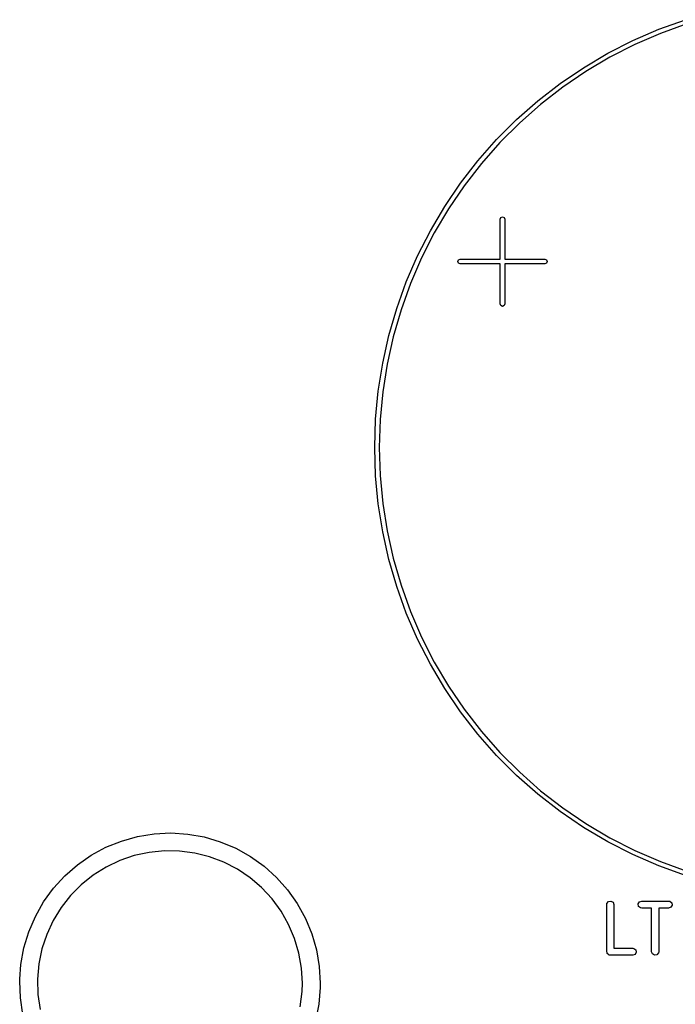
# Model space of a CAD drawing. Extents: x 0.07 to 2.33, y 0.11 to 1.81.
# Tile 3 of 7: x 0.07 to 0.62, y 0.97 to 1.79. Entities that reach past the tile are written whole.
import ezdxf

# ---------------------------------------------------------------- set-up
doc = ezdxf.new("R2010")
doc.units = 0
doc.header["$MEASUREMENT"] = 0
doc.layers.add('BLACK', color=7, linetype='CONTINUOUS')

msp = doc.modelspace()

# ---------------------------------------------------------------- linework, layer by layer
at = {"layer": 'BLACK', "linetype": 'CONTINUOUS'}
for p, q in [((0.608835, 1.78659), (0.631059, 1.79459)), ((0.587158, 1.77721), (0.608835, 1.78659)), ((0.632216, 1.79103), (0.610214, 1.78311)), ((0.610214, 1.78311), (0.588753, 1.77382)), ((0.566112, 1.76649), (0.587158, 1.77721)), ((0.588753, 1.77382), (0.567917, 1.7632)), ((0.545782, 1.75446), (0.566112, 1.76649)), ((0.567917, 1.7632), (0.547789, 1.7513)), ((0.526246, 1.74119), (0.545782, 1.75446)), ((0.547789, 1.7513), (0.528448, 1.73816)), ((0.507583, 1.72671), (0.526246, 1.74119)), ((0.528448, 1.73816), (0.50997, 1.72382)), ((0.489865, 1.71109), (0.507583, 1.72671)), ((0.50997, 1.72382), (0.492429, 1.70836)), ((0.473163, 1.69439), (0.489865, 1.71109)), ((0.492429, 1.70836), (0.475894, 1.69182)), ((0.457543, 1.67667), (0.473163, 1.69439)), ((0.475894, 1.69182), (0.460429, 1.67428)), ((0.443066, 1.65801), (0.457543, 1.67667)), ((0.460429, 1.67428), (0.446097, 1.6558)), ((0.42979, 1.63847), (0.443066, 1.65801)), ((0.446097, 1.6558), (0.432953, 1.63646)), ((0.417767, 1.61814), (0.42979, 1.63847)), ((0.432953, 1.63646), (0.421049, 1.61634)), ((0.476668, 1.62925), (0.47806, 1.62982)), ((0.47806, 1.62982), (0.479452, 1.62925)), ((0.476092, 1.62785), (0.476668, 1.62925)), ((0.476092, 1.59439), (0.476092, 1.62785)), ((0.479452, 1.62925), (0.480029, 1.62785)), ((0.480029, 1.62785), (0.480029, 1.59439)), ((0.407043, 1.59709), (0.417767, 1.61814)), ((0.421049, 1.61634), (0.410433, 1.5955)), ((0.397663, 1.57542), (0.407043, 1.59709)), ((0.410433, 1.5955), (0.401145, 1.57404)), ((0.440659, 1.59242), (0.441235, 1.59381)), ((0.441235, 1.59103), (0.440659, 1.59242)), ((0.441235, 1.59381), (0.442627, 1.59439)), ((0.442627, 1.59045), (0.441235, 1.59103)), ((0.442627, 1.59439), (0.476092, 1.59439)), ((0.476092, 1.59045), (0.442627, 1.59045)), ((0.476092, 1.55699), (0.476092, 1.59045)), ((0.480029, 1.59439), (0.513493, 1.59439)), ((0.513493, 1.59045), (0.480029, 1.59045)), ((0.480029, 1.59045), (0.480029, 1.55699)), ((0.513493, 1.59439), (0.514885, 1.59381)), ((0.514885, 1.59103), (0.513493, 1.59045)), ((0.514885, 1.59381), (0.515462, 1.59242)), ((0.515462, 1.59242), (0.514885, 1.59103)), ((0.389662, 1.55319), (0.397663, 1.57542)), ((0.401145, 1.57404), (0.393224, 1.55204)), ((0.476668, 1.5556), (0.476092, 1.55699)), ((0.47806, 1.55502), (0.476668, 1.5556)), ((0.479452, 1.5556), (0.47806, 1.55502)), ((0.480029, 1.55699), (0.479452, 1.5556)), ((0.383072, 1.53051), (0.389662, 1.55319)), ((0.393224, 1.55204), (0.3867, 1.52958)), ((0.37792, 1.50746), (0.383072, 1.53051)), ((0.3867, 1.52958), (0.381599, 1.50676)), ((0.374225, 1.48413), (0.37792, 1.50746)), ((0.381599, 1.50676), (0.377941, 1.48366)), ((0.372002, 1.46062), (0.374225, 1.48413)), ((0.377941, 1.48366), (0.37574, 1.46038)), ((0.37126, 1.43701), (0.372002, 1.46062)), ((0.37574, 1.46038), (0.375006, 1.43701)), ((0.372002, 1.4134), (0.37126, 1.43701)), ((0.375006, 1.43701), (0.37574, 1.41363)), ((0.374225, 1.38988), (0.372002, 1.4134)), ((0.37574, 1.41363), (0.377941, 1.39035)), ((0.37792, 1.36656), (0.374225, 1.38988)), ((0.377941, 1.39035), (0.381599, 1.36726)), ((0.383072, 1.3435), (0.37792, 1.36656)), ((0.381599, 1.36726), (0.3867, 1.34444)), ((0.389662, 1.32082), (0.383072, 1.3435)), ((0.3867, 1.34444), (0.393224, 1.32198)), ((0.397663, 1.2986), (0.389662, 1.32082)), ((0.393224, 1.32198), (0.401145, 1.29998)), ((0.407043, 1.27692), (0.397663, 1.2986)), ((0.401145, 1.29998), (0.410433, 1.27852)), ((0.417767, 1.25588), (0.407043, 1.27692)), ((0.410433, 1.27852), (0.421049, 1.25768)), ((0.42979, 1.23555), (0.417767, 1.25588)), ((0.421049, 1.25768), (0.432953, 1.23755)), ((0.443066, 1.21601), (0.42979, 1.23555)), ((0.432953, 1.23755), (0.446097, 1.21821)), ((0.446097, 1.21821), (0.460429, 1.19973)), ((0.457543, 1.19735), (0.443066, 1.21601)), ((0.473163, 1.17963), (0.457543, 1.19735)), ((0.460429, 1.19973), (0.475894, 1.18219)), ((0.489865, 1.16293), (0.473163, 1.17963)), ((0.475894, 1.18219), (0.492429, 1.16566)), ((0.507583, 1.14731), (0.489865, 1.16293)), ((0.492429, 1.16566), (0.50997, 1.15019)), ((0.526246, 1.13283), (0.507583, 1.14731)), ((0.50997, 1.15019), (0.528448, 1.13586)), ((0.528448, 1.13586), (0.547789, 1.12272)), ((0.545782, 1.11955), (0.526246, 1.13283)), ((0.566112, 1.10753), (0.545782, 1.11955)), ((0.547789, 1.12272), (0.567917, 1.11081)), ((0.159523, 1.10815), (0.173029, 1.11192)), ((0.173029, 1.11192), (0.186871, 1.11416)), ((0.186871, 1.11416), (0.200877, 1.11485)), ((0.200877, 1.11485), (0.214872, 1.11397)), ((0.214872, 1.11397), (0.228681, 1.11153)), ((0.228681, 1.11153), (0.242133, 1.10757)), ((0.134187, 1.09623), (0.146522, 1.1029)), ((0.146522, 1.1029), (0.159523, 1.10815)), ((0.242133, 1.10757), (0.255059, 1.10214)), ((0.587158, 1.09681), (0.566112, 1.10753)), ((0.567917, 1.11081), (0.588753, 1.1002)), ((0.122673, 1.08823), (0.134187, 1.09623)), ((0.170207, 1.09596), (0.15814, 1.09183)), ((0.182669, 1.09868), (0.170207, 1.09596)), ((0.195361, 1.09994), (0.182669, 1.09868)), ((0.208114, 1.09974), (0.195361, 1.09994)), ((0.220759, 1.09808), (0.208114, 1.09974)), ((0.23313, 1.09497), (0.220759, 1.09808)), ((0.245061, 1.09046), (0.23313, 1.09497)), ((0.255059, 1.10214), (0.2673, 1.0953)), ((0.2673, 1.0953), (0.278701, 1.08714)), ((0.608835, 1.08743), (0.587158, 1.09681)), ((0.588753, 1.1002), (0.610214, 1.09091)), ((0.112122, 1.07899), (0.122673, 1.08823)), ((0.146628, 1.08634), (0.135823, 1.07956)), ((0.15814, 1.09183), (0.146628, 1.08634)), ((0.256395, 1.08461), (0.245061, 1.09046)), ((0.278701, 1.08714), (0.289122, 1.07775)), ((0.631059, 1.07943), (0.608835, 1.08743)), ((0.610214, 1.09091), (0.632216, 1.08299)), ((0.102667, 1.06863), (0.112122, 1.07899)), ((0.135823, 1.07956), (0.125869, 1.07158)), ((0.266982, 1.0775), (0.256395, 1.08461)), ((0.125869, 1.07158), (0.116897, 1.06252)), ((0.276681, 1.06921), (0.266982, 1.0775)), ((0.289122, 1.07775), (0.298432, 1.06727)), ((0.094425, 1.05729), (0.102667, 1.06863)), ((0.116897, 1.06252), (0.109027, 1.05248)), ((0.285363, 1.05987), (0.276681, 1.06921)), ((0.298432, 1.06727), (0.306515, 1.05581)), ((0.087499, 1.0451), (0.094425, 1.05729)), ((0.292914, 1.04959), (0.285363, 1.05987)), ((0.306515, 1.05581), (0.31327, 1.04352)), ((0.565251, 1.05502), (0.565429, 1.05603)), ((0.565251, 1.01565), (0.565251, 1.05502)), ((0.565429, 1.05603), (0.566728, 1.05758)), ((0.566728, 1.05758), (0.568717, 1.05793)), ((0.568717, 1.05793), (0.570466, 1.05692)), ((0.570466, 1.05692), (0.571157, 1.05502)), ((0.571157, 1.05502), (0.571157, 1.01861)), ((0.591543, 1.05554), (0.592553, 1.05729)), ((0.591894, 1.05355), (0.591543, 1.05554)), ((0.593441, 1.05225), (0.591894, 1.05355)), ((0.592553, 1.05729), (0.594451, 1.05798)), ((0.594451, 1.05798), (0.616948, 1.05798)), ((0.616948, 1.05798), (0.617958, 1.0578)), ((0.617958, 1.0578), (0.619505, 1.0565)), ((0.619856, 1.05451), (0.618846, 1.05276)), ((0.619505, 1.0565), (0.619856, 1.05451)), ((0.109027, 1.05248), (0.102363, 1.0416)), ((0.299234, 1.03851), (0.292914, 1.04959)), ((0.594451, 1.05207), (0.593441, 1.05225)), ((0.602746, 1.05207), (0.594451, 1.05207)), ((0.602746, 1.01565), (0.602746, 1.05207)), ((0.616948, 1.05207), (0.608652, 1.05207)), ((0.608652, 1.05207), (0.608652, 1.01565)), ((0.618846, 1.05276), (0.616948, 1.05207)), ((0.081975, 1.03221), (0.087499, 1.0451)), ((0.102363, 1.0416), (0.096992, 1.03004)), ((0.304238, 1.02678), (0.299234, 1.03851)), ((0.31327, 1.04352), (0.318614, 1.03056)), ((0.077922, 1.01879), (0.081975, 1.03221)), ((0.096992, 1.03004), (0.092988, 1.01793)), ((0.318614, 1.03056), (0.322479, 1.01708)), ((0.30786, 1.01455), (0.304238, 1.02678)), ((0.07539, 1.00499), (0.077922, 1.01879)), ((0.092988, 1.01793), (0.090401, 1.00544)), ((0.310053, 1.00199), (0.30786, 1.01455)), ((0.322479, 1.01708), (0.324817, 1.00325)), ((0.565514, 1.01493), (0.565251, 1.01565)), ((0.565647, 1.01418), (0.565514, 1.01493)), ((0.565851, 1.01401), (0.565647, 1.01418)), ((0.565942, 1.01376), (0.565851, 1.01401)), ((0.566606, 1.01337), (0.565942, 1.01376)), ((0.567194, 1.01288), (0.566606, 1.01337)), ((0.567578, 1.01281), (0.567194, 1.01288)), ((0.567691, 1.01275), (0.567578, 1.01281)), ((0.56782, 1.01277), (0.567691, 1.01275)), ((0.568204, 1.0127), (0.56782, 1.01277)), ((0.586952, 1.0127), (0.568204, 1.0127)), ((0.571157, 1.01861), (0.586952, 1.01861)), ((0.586952, 1.01861), (0.587962, 1.01843)), ((0.58885, 1.01339), (0.586952, 1.0127)), ((0.587962, 1.01843), (0.589509, 1.01713)), ((0.58986, 1.01514), (0.58885, 1.01339)), ((0.589509, 1.01713), (0.58986, 1.01514)), ((0.603437, 1.01376), (0.602746, 1.01565)), ((0.605186, 1.01275), (0.603437, 1.01376)), ((0.607176, 1.0131), (0.605186, 1.01275)), ((0.608474, 1.01464), (0.607176, 1.0131)), ((0.608652, 1.01565), (0.608474, 1.01464)), ((0.074533, 0.992732), (0.07539, 1.00499)), ((0.090401, 1.00544), (0.089267, 0.992732)), ((0.310787, 0.989252), (0.310053, 1.00199)), ((0.324817, 1.00325), (0.3256, 0.989252)), ((0.074412, 0.991006), (0.074533, 0.992732)), ((0.074999, 0.976996), (0.074412, 0.991006)), ((0.089267, 0.992732), (0.089601, 0.979981)), ((0.310569, 0.982296), (0.310787, 0.989252)), ((0.3256, 0.989252), (0.325551, 0.985745)), ((0.089601, 0.979981), (0.091398, 0.967354)), ((0.309036, 0.969633), (0.310569, 0.982296)), ((0.325551, 0.985745), (0.324378, 0.971772)), ((0.077145, 0.963138), (0.074999, 0.976996)), ((0.324378, 0.971772), (0.321654, 0.958017))]:
    msp.add_line(p, q, dxfattribs=at)

doc.saveas('drawing.dxf')
